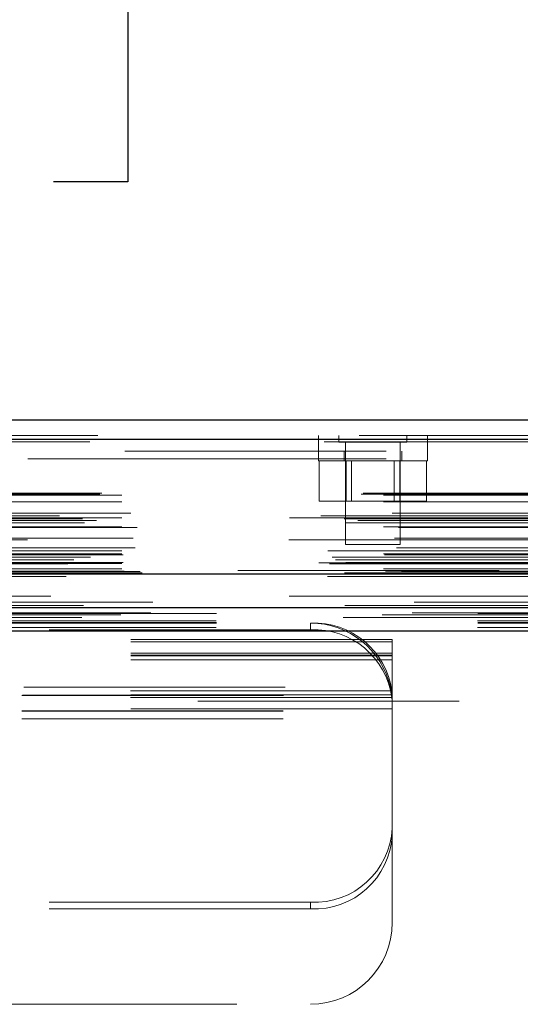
# Model space of a CAD drawing. Header units: inches. Extents: x 0.2 to 10.8, y 0.2 to 8.2.
# Tile 11 of 98: x 3.816 to 4.007, y 2.248 to 2.625. Entities that reach past the tile are written whole.
import ezdxf

# ---------------------------------------------------------------- set-up
doc = ezdxf.new("R2010")
doc.units = ezdxf.units.IN
doc.header["$MEASUREMENT"] = 0
doc.linetypes.add('HIDDEN', pattern=[0.07500000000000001, 0.05, -0.025])
doc.layers.add('DIMENSIONS', color=140, linetype='Continuous')
doc.layers.add('SLD-0', color=179, linetype='Continuous')
doc.styles.add('SLDTEXTSTYLE0', font='TXT', dxfattribs={"width": 0.7})
doc.dimstyles.new('SLDDIMSTYLE0', dxfattribs={"dimtxt": 0.0849609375, "dimasz": 0.13, "dimexe": 0, "dimexo": 0.0625, "dimgap": 0.021240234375, "dimtad": 0, "dimtih": 1, "dimtoh": 1, "dimlfac": 12, "dimrnd": 1e-09, "dimzin": 12, "dimdsep": 46, "dimtxsty": 'SLDTEXTSTYLE0', "dimsah": 1, "dimcen": 0.09, "dimadec": 0, "dimazin": 3, "dimtfac": 1, "dimtofl": 0, "dimtmove": 0, "dimatfit": 3, "dimfxl": 0, "dimfrac": 2, "dimtolj": 1, "dimtzin": 12, "dimarcsym": 0})

# ---------------------------------------------------------------- blocks, each defined once
blk = doc.blocks.new('_D_25')
at = {"layer": 'DIMENSIONS'}
for p, q in [((2.790251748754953, 2.441079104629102), (2.790251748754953, 2.822893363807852)), ((4.585085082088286, 2.441079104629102), (4.585085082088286, 2.822893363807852)), ((2.790251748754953, 2.697893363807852), (3.390614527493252, 2.697893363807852)), ((3.505737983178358, 2.697893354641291), (3.477207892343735, 2.697893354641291)), ((3.477207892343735, 2.697893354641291), (3.477207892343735, 2.562862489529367)), ((3.828886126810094, 2.697893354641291), (3.857416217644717, 2.697893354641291)), ((3.857416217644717, 2.697893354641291), (3.857416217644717, 2.562862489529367)), ((4.585085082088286, 2.697893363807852), (3.944009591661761, 2.697893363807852)), ((3.477207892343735, 2.562862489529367), (3.505737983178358, 2.562862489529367)), ((3.857416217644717, 2.562862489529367), (3.828886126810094, 2.562862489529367))]:
    blk.add_line(p, q, dxfattribs=at)
for points in [[(2.790251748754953, 2.697893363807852), (2.920251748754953, 2.677893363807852), (2.920251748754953, 2.717893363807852)], [(4.585085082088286, 2.697893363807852), (4.455085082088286, 2.717893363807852), (4.455085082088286, 2.677893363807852)]]:
    blk.add_solid(points, dxfattribs=at)
at = {"layer": 'DIMENSIONS', "char_height": 0.08333333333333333, "attachment_point": 1, "style": 'SLDTEXTSTYLE0'}
for s, insert in [('21.54', (3.505737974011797, 2.82433572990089)), ('547.1', (3.505737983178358, 2.670284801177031))]:
    blk.add_mtext(s, dxfattribs=dict(at, insert=insert))

msp = doc.modelspace()

# ---------------------------------------------------------------- linework, layer by layer
at = {"layer": 'SLD-0', "linetype": 'Continuous', "lineweight": 25}
for p, q in [((2.745832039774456, 2.471840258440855), (4.629464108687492, 2.471840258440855)), ((2.74288689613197, 2.464403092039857), (4.632409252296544, 2.464403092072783)), ((2.733802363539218, 2.412882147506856), (4.641493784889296, 2.412882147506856)), ((2.791244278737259, 2.400079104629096), (4.58409255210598, 2.400079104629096)), ((2.791244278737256, 2.391079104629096), (4.58409255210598, 2.391079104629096))]:
    msp.add_line(p, q, dxfattribs=at)
at = {"layer": 'SLD-0', "linetype": 'HIDDEN', "lineweight": 18}
for p, q in [((4.632409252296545, 2.464403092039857), (2.742886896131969, 2.464403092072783)), ((2.74288689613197, 2.463361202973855), (4.632409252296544, 2.463361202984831)), ((4.632409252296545, 2.463361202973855), (2.742886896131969, 2.463361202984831)), ((2.745832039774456, 2.465840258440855), (4.629464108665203, 2.465840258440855)), ((3.930300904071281, 2.465840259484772), (3.930300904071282, 2.459840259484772)), ((3.938085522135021, 2.465840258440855), (3.938085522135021, 2.463236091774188)), ((3.938085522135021, 2.463236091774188), (3.964127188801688, 2.463236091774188)), ((3.940689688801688, 2.463236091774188), (3.940689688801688, 2.424173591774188)), ((3.961523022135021, 2.424173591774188), (3.961523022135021, 2.463236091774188)), ((3.964127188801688, 2.463236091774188), (3.964127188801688, 2.465840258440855)), ((3.971967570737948, 2.459840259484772), (3.971967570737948, 2.465840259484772)), ((4.556217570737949, 2.45984025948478), (2.819134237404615, 2.459840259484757)), ((3.930273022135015, 2.459840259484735), (3.930273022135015, 2.456090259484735)), ((3.940064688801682, 2.459840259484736), (3.940064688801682, 2.456090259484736)), ((3.962148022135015, 2.456090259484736), (3.962148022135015, 2.459840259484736)), ((3.971939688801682, 2.456090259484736), (3.971939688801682, 2.459840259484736)), ((2.819134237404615, 2.456840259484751), (4.556217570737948, 2.456840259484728)), ((2.819134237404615, 2.456840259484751), (4.556217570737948, 2.456840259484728)), ((4.556217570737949, 2.45684025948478), (2.819134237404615, 2.456840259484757)), ((4.556217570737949, 2.45684025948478), (2.819134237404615, 2.456840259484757)), ((3.930273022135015, 2.456090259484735), (3.971939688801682, 2.456090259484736)), ((3.930610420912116, 2.456090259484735), (3.930610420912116, 2.440673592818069)), ((3.940858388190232, 2.456090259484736), (3.940858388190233, 2.440673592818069)), ((3.942943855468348, 2.456090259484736), (3.942943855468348, 2.440673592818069)), ((3.959268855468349, 2.44067359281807), (3.959268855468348, 2.456090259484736)), ((3.961354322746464, 2.456090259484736), (3.961354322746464, 2.44067359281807)), ((3.97160229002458, 2.456090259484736), (3.97160229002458, 2.44067359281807)), ((2.746663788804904, 2.443352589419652), (4.628632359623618, 2.443352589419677)), ((2.747394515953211, 2.443785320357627), (4.627901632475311, 2.443785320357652)), ((2.755111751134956, 2.442951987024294), (4.620184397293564, 2.442951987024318)), ((2.755111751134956, 2.442951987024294), (4.620184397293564, 2.442951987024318)), ((3.930610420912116, 2.440673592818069), (3.940858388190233, 2.440673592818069)), ((3.940858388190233, 2.440673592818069), (3.961354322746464, 2.44067359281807)), ((3.961354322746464, 2.44067359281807), (3.97160229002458, 2.44067359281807)), ((2.755111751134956, 2.440419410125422), (4.620184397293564, 2.440419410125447)), ((2.740058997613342, 2.433919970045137), (4.635237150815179, 2.433919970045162)), ((4.631201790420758, 2.435088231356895), (2.744107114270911, 2.435088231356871)), ((2.745361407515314, 2.433335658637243), (4.629934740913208, 2.433335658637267)), ((2.755111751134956, 2.434384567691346), (4.620184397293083, 2.43438456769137)), ((4.619252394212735, 2.434391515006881), (2.756041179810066, 2.434391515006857)), ((2.758477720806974, 2.436111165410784), (4.61681842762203, 2.436111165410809)), ((2.740840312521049, 2.43246119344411), (4.634448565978, 2.432461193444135)), ((2.755111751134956, 2.430939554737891), (4.620184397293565, 2.430939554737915)), ((2.76087663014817, 2.430621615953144), (4.614411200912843, 2.430621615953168)), ((4.618945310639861, 2.425939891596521), (2.75635035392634, 2.425939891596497)), ((2.759406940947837, 2.426614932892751), (4.615889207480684, 2.426614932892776)), ((2.759406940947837, 2.426614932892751), (4.615889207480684, 2.426614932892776)), ((2.755111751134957, 2.42176894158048), (4.620184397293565, 2.421768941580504)), ((2.760138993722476, 2.422879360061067), (4.615153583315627, 2.422879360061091)), ((3.940689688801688, 2.424173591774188), (3.961523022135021, 2.424173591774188)), ((2.73549530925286, 2.4192454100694), (4.639800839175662, 2.419245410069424)), ((2.736762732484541, 2.418296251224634), (4.638480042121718, 2.418296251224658)), ((4.633814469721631, 2.421645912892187), (2.741472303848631, 2.421645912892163)), ((2.743042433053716, 2.419276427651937), (4.632253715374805, 2.419276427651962)), ((2.755111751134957, 2.420595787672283), (4.620184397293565, 2.420595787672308)), ((2.755111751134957, 2.420595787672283), (4.620184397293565, 2.420595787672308)), ((2.755528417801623, 2.420179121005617), (4.619767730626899, 2.420179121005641)), ((2.730426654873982, 2.417107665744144), (4.644869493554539, 2.417107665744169)), ((2.730426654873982, 2.417107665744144), (4.644869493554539, 2.417107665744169)), ((2.73447244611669, 2.416682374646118), (4.640823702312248, 2.416682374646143)), ((4.640733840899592, 2.417192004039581), (2.734562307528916, 2.417192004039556)), ((2.755111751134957, 2.416845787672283), (4.620184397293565, 2.416845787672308)), ((2.755111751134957, 2.416845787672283), (4.620184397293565, 2.416845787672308)), ((2.755111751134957, 2.414772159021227), (4.620184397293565, 2.414772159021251)), ((2.755111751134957, 2.414772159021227), (4.620184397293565, 2.414772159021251)), ((2.755528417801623, 2.41726245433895), (4.619767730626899, 2.417262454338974)), ((2.733802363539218, 2.411840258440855), (4.641493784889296, 2.411840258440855)), ((2.739245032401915, 2.412806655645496), (4.636051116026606, 2.412806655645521)), ((2.739454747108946, 2.412779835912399), (4.635841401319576, 2.412779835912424)), ((2.740208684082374, 2.413258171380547), (4.635087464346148, 2.413258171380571)), ((2.740208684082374, 2.413258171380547), (4.635087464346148, 2.413258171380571)), ((2.755945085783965, 2.413929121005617), (4.619351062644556, 2.413929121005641)), ((2.755945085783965, 2.413929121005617), (4.619351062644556, 2.413929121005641)), ((2.762024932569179, 2.413858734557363), (4.613271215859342, 2.413858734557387)), ((2.762024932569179, 2.413858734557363), (4.613271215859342, 2.413858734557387)), ((2.762797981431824, 2.413311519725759), (4.612498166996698, 2.413311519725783)), ((2.762797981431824, 2.413311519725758), (4.612498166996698, 2.413311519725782)), ((4.599384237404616, 2.414173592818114), (2.775967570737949, 2.414173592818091)), ((2.766888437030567, 2.40211962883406), (4.608407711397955, 2.402119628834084)), ((2.754642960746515, 2.397268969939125), (4.620639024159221, 2.397268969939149)), ((2.766178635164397, 2.397992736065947), (4.609113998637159, 2.397992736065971)), ((2.791244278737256, 2.397697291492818), (4.584092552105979, 2.397697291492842)), ((2.791168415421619, 2.394882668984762), (4.58416841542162, 2.394882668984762)), ((2.791168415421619, 2.392346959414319), (4.58416841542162, 2.392346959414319)), ((2.791244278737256, 2.394079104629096), (4.58409255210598, 2.394079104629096)), ((3.927251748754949, 2.391543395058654), (3.927251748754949, 2.394079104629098)), ((2.791244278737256, 2.391079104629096), (4.58409255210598, 2.391079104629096)), ((2.791244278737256, 2.391079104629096), (4.58409255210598, 2.391079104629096)), ((2.791244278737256, 2.391079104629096), (4.58409255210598, 2.391079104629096)), ((2.791244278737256, 2.391079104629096), (4.58409255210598, 2.391079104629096)), ((2.791244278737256, 2.391079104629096), (4.58409255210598, 2.391079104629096)), ((3.927251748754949, 2.391543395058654), (3.448085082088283, 2.391543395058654)), ((3.95850174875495, 2.38777611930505), (3.416835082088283, 2.38777611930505)), ((3.95850174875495, 2.386932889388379), (3.416835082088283, 2.386932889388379)), ((3.95850174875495, 2.386932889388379), (3.95850174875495, 2.38777611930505)), ((3.95850174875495, 2.366647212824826), (3.95850174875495, 2.386932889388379)), ((3.95850174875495, 2.382579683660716), (3.416835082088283, 2.382579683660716)), ((3.95850174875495, 2.381776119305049), (3.416835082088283, 2.381776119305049)), ((3.95850174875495, 2.38149504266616), (3.416835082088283, 2.38149504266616)), ((3.95850174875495, 2.380043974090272), (3.416835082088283, 2.380043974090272)), ((3.417554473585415, 2.369495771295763), (3.957782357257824, 2.369495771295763)), ((3.417554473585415, 2.369495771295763), (3.957782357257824, 2.369495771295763)), ((3.95850174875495, 2.366647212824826), (3.416835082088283, 2.366647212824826)), ((3.416835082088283, 2.366366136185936), (3.95850174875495, 2.366366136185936)), ((3.958394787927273, 2.368098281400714), (3.416942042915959, 2.368098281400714)), ((3.958394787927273, 2.36556257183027), (3.416942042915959, 2.36556257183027)), ((3.417050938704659, 2.366495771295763), (3.95828589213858, 2.366495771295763)), ((3.95850174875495, 2.366380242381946), (3.95850174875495, 2.366647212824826)), ((3.95850174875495, 2.366380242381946), (3.95850174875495, 2.363381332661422)), ((4.58409255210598, 2.364245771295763), (2.791244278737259, 2.364245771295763)), ((3.95850174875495, 2.363381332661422), (3.95850174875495, 2.362829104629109)), ((3.958501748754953, 2.362829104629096), (3.958501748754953, 2.357495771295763)), ((3.95850174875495, 2.361209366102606), (3.416835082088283, 2.361209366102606)), ((3.416835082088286, 2.360495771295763), (3.958501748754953, 2.360495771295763)), ((3.416835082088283, 2.360366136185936), (3.95850174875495, 2.360366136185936)), ((3.416835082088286, 2.357495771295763), (3.958501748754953, 2.357495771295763)), ((3.416835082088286, 2.357495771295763), (3.958501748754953, 2.357495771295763)), ((3.958501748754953, 2.357495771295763), (3.958501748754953, 2.279495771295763)), ((3.927251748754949, 2.287266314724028), (3.799105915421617, 2.287266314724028)), ((3.927251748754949, 2.287266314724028), (3.927251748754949, 2.284730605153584)), ((3.927251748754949, 2.284730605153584), (3.799105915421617, 2.284730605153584)), ((3.79910591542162, 2.248245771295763), (3.927251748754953, 2.248245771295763))]:
    msp.add_line(p, q, dxfattribs=at)
at = {"layer": 'SLD-0', "linetype": 'HIDDEN', "lineweight": 18, "flags": 128}
for points in [[(4.627900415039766, 2.404388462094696), (3.702929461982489, 2.4043888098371), (2.747398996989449, 2.404388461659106)], [(4.619131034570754, 2.404406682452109), (3.70292946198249, 2.404406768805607), (2.756161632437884, 2.404406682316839)], [(4.640434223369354, 2.400848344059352), (3.647469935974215, 2.400848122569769), (2.734855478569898, 2.40084834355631)], [(4.640441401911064, 2.400848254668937), (3.765852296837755, 2.400845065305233), (2.734856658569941, 2.400848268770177)], [(2.739738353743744, 2.396152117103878), (3.67233925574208, 2.39615134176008), (4.635572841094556, 2.396152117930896)], [(2.766183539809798, 2.397992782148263), (3.672356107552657, 2.397993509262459), (4.609139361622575, 2.397992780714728)], [(2.791244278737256, 2.394261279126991), (3.672339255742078, 2.394260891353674), (4.58409255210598, 2.394261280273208)]]:
    msp.add_lwpolyline(points, dxfattribs=at)
at = {"layer": 'SLD-0', "linetype": 'HIDDEN', "lineweight": 18}
for centre, radius, start, end in [((3.928493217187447, 2.363911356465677), 0.03019328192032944, 7.970935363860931, 92.35651625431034), ((3.927251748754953, 2.362829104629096), 0.03125000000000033, 12.31776598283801, 90), ((3.928493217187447, 2.361375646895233), 0.03019328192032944, 7.970935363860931, 92.35651625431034), ((3.928647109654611, 2.317128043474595), 0.02989431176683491, 267.324663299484, 357.047859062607), ((3.928647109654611, 2.31459233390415), 0.02989431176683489, 267.324663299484, 357.0478590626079), ((3.927251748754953, 2.279495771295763), 0.03125000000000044, 270.0000000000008, 0)]:
    msp.add_arc(centre, radius, start, end, dxfattribs=at)
for points in [[(3.95828589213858, 2.366495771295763), (3.95828589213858, 2.366495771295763), (3.958276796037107, 2.36657510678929), (3.958238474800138, 2.366879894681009), (3.958209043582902, 2.367105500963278), (3.958127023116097, 2.367662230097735), (3.958073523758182, 2.367997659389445), (3.957944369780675, 2.368716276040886), (3.957867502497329, 2.369105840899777), (3.957782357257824, 2.369495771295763)], [(3.958501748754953, 2.362829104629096), (3.958501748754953, 2.36340002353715), (3.958486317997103, 2.36391043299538), (3.95844186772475, 2.364815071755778), (3.9584125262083, 2.365210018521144), (3.95835787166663, 2.365841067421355), (3.958332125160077, 2.366084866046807), (3.958295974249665, 2.366413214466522), (3.95828589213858, 2.366495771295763), (3.95828589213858, 2.366495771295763)], [(3.958394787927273, 2.368098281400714), (3.958416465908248, 2.367861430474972), (3.95843438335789, 2.36764370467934), (3.958463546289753, 2.367245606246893), (3.958474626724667, 2.367066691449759), (3.958490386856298, 2.366768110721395), (3.958495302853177, 2.366644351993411), (3.958500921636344, 2.366464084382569), (3.95850174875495, 2.366405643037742), (3.95850174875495, 2.366380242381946)]]:
    msp.add_open_spline(points, degree=3, knots=[0, 0, 0, 0, 0.25, 0.25, 0.5, 0.5, 0.75, 0.75, 1, 1, 1, 1], dxfattribs=at)

# ---------------------------------------------------------------- dimensions: what is measured, and where the dimension line sits
at = {"layer": 'DIMENSIONS'}
dim = msp.add_linear_dim(base=(4.585085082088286, 2.697893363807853), p1=(2.790251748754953, 2.391079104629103), p2=(4.585085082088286, 2.391079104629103), dimstyle='SLDDIMSTYLE0', dxfattribs=at)
dim.commit()
dim.dimension.update_dxf_attribs({"geometry": '_D_25', "text_midpoint": (3.667312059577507, 2.697893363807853), "dimtype": 160})

doc.saveas('drawing.dxf')
